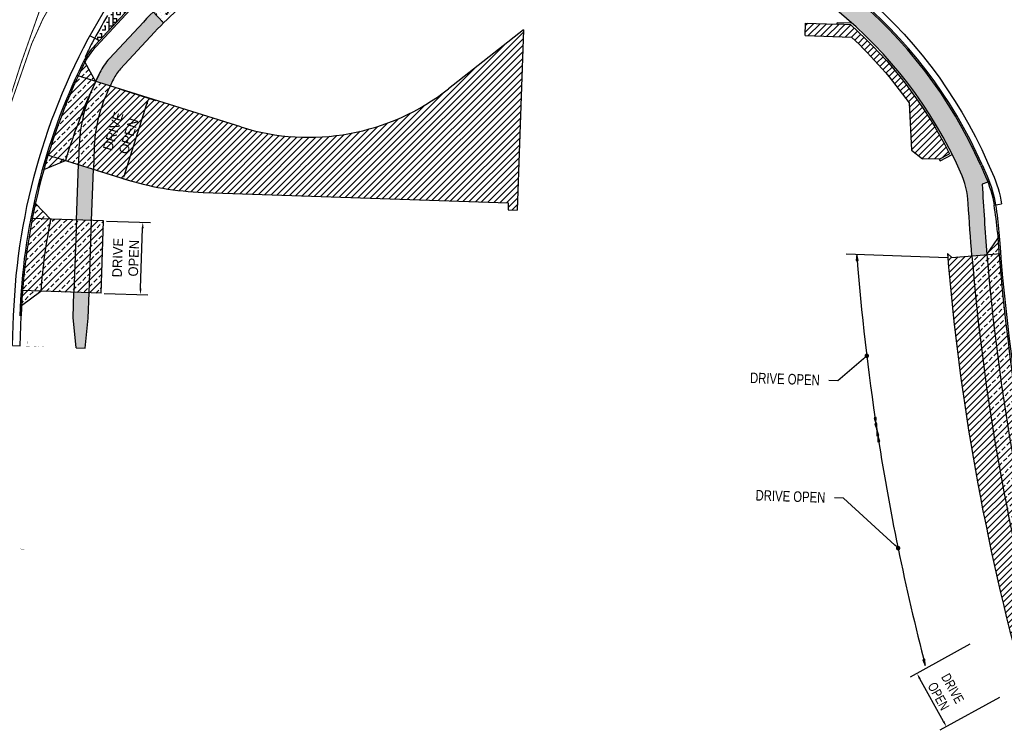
# Model space of a CAD drawing. Header units: feet. Extents: x 158973 to 165066, y 288298 to 289770.
# Tile 2 of 9: x 161415 to 161741, y 288670 to 288906. Entities that reach past the tile are written whole.
import ezdxf
from ezdxf import colors
from ezdxf.entities.mleader import LeaderData, LeaderLine
from ezdxf.math import Vec2, Vec3

# ---------------------------------------------------------------- set-up
doc = ezdxf.new("R2010")
doc.units = ezdxf.units.FT
doc.header["$MEASUREMENT"] = 0
for name, color, linetype in [('MT_P_Text', 7, 'Continuous'), ('PM_P_Edge_Line', 7, 'Continuous'), ('PV_P_Curb', 6, 'Continuous'), ('PV_P_Drive', 1, 'Continuous'), ('PV_P_EOP', 7, 'Continuous'), ('PV_P_Walk', 4, 'Continuous'), ('SC_Shading1', 247, 'Continuous'), ('SC_Shading2', 255, 'Continuous'), ('SN_P_Signs', 1, 'Continuous')]:
    doc.layers.add(name, color=color, linetype=linetype)
doc.styles.add('Slanted-Normal', font='font31.shx', dxfattribs={"height": 0.1})
doc.styles.get("Standard").update_dxf_attribs({"font": 'ARIAL_0.TTF'})
doc.styles.add('Style-font31', font='font31.shx')
doc.dimstyles.new('COEC', dxfattribs={"dimscale": 13.9, "dimtxt": 0.18, "dimasz": 0.18, "dimexe": 0.18, "dimexo": 0.0625, "dimgap": 0.09, "dimtad": 1, "dimzin": 0, "dimdsep": 46, "dimtxsty": 'Standard', "dimcen": 0.09, "dimclrd": 256, "dimclre": 256, "dimclrt": 256, "dimaunit": 1, "dimadec": 4, "dimazin": 0, "dimtfac": 1, "dimtofl": 0, "dimtmove": 0, "dimatfit": 3, "dimfxl": 1, "dimtolj": 1, "dimtzin": 0, "dimlwd": -1, "dimlwe": -1, "dimarcsym": 0})
pattern_1 = [(45, (0, 0), (-2.121320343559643, 2.121320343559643), []), (45, (2.121320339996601, 0), (-2.121320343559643, 2.121320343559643), [1.5, -0.75])]
pattern_2 = [(45, (0, 0), (-1.060660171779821, 1.060660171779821), [])]

# ---------------------------------------------------------------- blocks, each defined once
blk = doc.blocks.new('*D1101')
at = {"layer": 'Defpoints', "color": 0, "transparency": 16777216}
for p in [(161730.8784483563, 288699.3127046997, 957.278203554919), (161712.4652351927, 288689.1165717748), (161740.6461180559, 288681.6732539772, 957.278203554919)]:
    blk.add_point(p, dxfattribs=at)
at = {"layer": 'MT_P_Text', "transparency": 16777216}
for p, q in [((161730.0036176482, 288698.8282759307), (161710.2781584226, 288687.9054998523)), ((161721.2640473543, 288673.2267824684), (161713.4340927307, 288687.3669103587)), ((161739.7712873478, 288681.1888252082), (161720.0458281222, 288670.2660491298))]:
    blk.add_line(p, q, dxfattribs=at)
for points in [[(161713.7257029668, 288687.528386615), (161713.1424824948, 288687.2054341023), (161712.4652351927, 288689.1165717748)], [(161721.5556575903, 288673.3882587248), (161720.9724371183, 288673.0653062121), (161722.2329048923, 288671.4771210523)]]:
    blk.add_solid(points, dxfattribs=at)
at = {"layer": 'MT_P_Text', "transparency": 16777216, "insert": (161721.9565117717, 288682.8481712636), "char_height": 3.2, "attachment_point": 5, "rotation": 298.97505368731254, "style": 'Style-font31'}
blk.add_mtext('\\A1;{\\W0.8;DRIVE \\POPEN}', dxfattribs=at)
blk = doc.blocks.new('_Dot')
at = {"color": 0, "linetype": 'ByBlock', "lineweight": -2}
blk.add_line((-0.5, 0), (-1, 0), dxfattribs=at)
at = {"color": 0, "linetype": 'ByBlock', "const_width": 0.5}
blk.add_lwpolyline([(-0.25, 0, 1), (0.25, 0, 1)], format="xyb", close=True, dxfattribs=at)
blk = doc.blocks.new('*D1105')
at = {"layer": 'Defpoints', "color": 0, "transparency": 16777216}
for p in [(161443.1217167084, 288839.1062760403, -2.662248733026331), (161456.1131723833, 288838.6579563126), (161442.2939976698, 288815.1205476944, -2.662248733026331)]:
    blk.add_point(p, dxfattribs=at)
at = {"layer": 'MT_P_Text', "transparency": 16777216}
for p, q in [((161444.1211218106, 288839.0717877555), (161458.6116851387, 288838.5717356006)), ((161455.3544299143, 288816.671038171), (161456.0441958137, 288836.6591461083)), ((161443.293402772, 288815.0860594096), (161457.7839661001, 288814.5860072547))]:
    blk.add_line(p, q, dxfattribs=at)
for points in [[(161455.7110607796, 288836.6706422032), (161456.3773308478, 288836.6476500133), (161456.1131723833, 288838.6579563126)], [(161455.0212948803, 288816.682534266), (161455.6875649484, 288816.6595420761), (161455.2854533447, 288814.6722279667)]]:
    blk.add_solid(points, dxfattribs=at)
at = {"layer": 'MT_P_Text', "transparency": 16777216, "insert": (161450.435779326, 288826.8467304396), "char_height": 3.2, "attachment_point": 5, "rotation": 88.02357489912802, "style": 'Style-font31'}
blk.add_mtext('\\A1;DRIVE\\POPEN', dxfattribs=at)
blk = doc.blocks.new('*D1106')
at = {"layer": 'Defpoints', "color": 0, "transparency": 16777216}
for p in [(161448.0845217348, 288882.9389070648, -2.662248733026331), (161458.0424415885, 288879.8176915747), (161439.7099318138, 288856.220631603, -2.662248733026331)]:
    blk.add_point(p, dxfattribs=at)
at = {"layer": 'MT_P_Text', "transparency": 16777216}
for p, q in [((161449.0387458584, 288882.6398145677), (161460.4280018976, 288879.0699603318)), ((161450.2660366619, 288855.0078643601), (161457.4442565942, 288877.9092433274)), ((161440.6641559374, 288855.9215391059), (161452.0534119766, 288852.35168487))]:
    blk.add_line(p, q, dxfattribs=at)
for points in [[(161457.1261818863, 288878.0089408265), (161457.762331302, 288877.8095458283), (161458.0424415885, 288879.8176915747)], [(161449.947961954, 288855.1075618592), (161450.5841113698, 288854.908166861), (161449.6678516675, 288853.0994161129)]]:
    blk.add_solid(points, dxfattribs=at)
at = {"layer": 'MT_P_Text', "transparency": 16777216, "insert": (161448.8295662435, 288868.0337743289), "char_height": 3.2, "attachment_point": 5, "rotation": 72.59689543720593, "style": 'Style-font31'}
blk.add_mtext('\\A1;DRIVE\\POPEN', dxfattribs=at)

msp = doc.modelspace()

# ---------------------------------------------------------------- hatches: boundary and pattern name
at = {"layer": 'MT_P_Text'}
h = msp.add_hatch(color=256, dxfattribs=at)
h.dxf.hatch_style = 1
h.paths.add_polyline_path([(161692.5225804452, 288827.9750410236), (161692.3480488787, 288825.9549791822), (161693.0126382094, 288826.0075668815)])
h = msp.add_hatch(color=256, dxfattribs=at)
h.dxf.hatch_style = 1
h.paths.add_polyline_path([(161698.9081680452, 288771.9128071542), (161698.9383342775, 288773.9401702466), (161698.2791805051, 288773.8403666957)])
h = msp.add_hatch(color=256, dxfattribs=at)
h.dxf.hatch_style = 1
h.paths.add_polyline_path([(161699.207578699, 288769.9353458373), (161699.2377449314, 288771.9627089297), (161698.578591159, 288771.8629053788)])
h = msp.add_hatch(color=256, dxfattribs=at)
h.dxf.hatch_style = 1
h.paths.add_polyline_path([(161699.207578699, 288769.9353458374), (161699.1854079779, 288767.9078795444), (161699.8441630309, 288768.0102818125)])
h = msp.add_hatch(color=256, dxfattribs=at)
h.dxf.hatch_style = 1
h.paths.add_polyline_path([(161699.5147855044, 288767.9590806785), (161699.4926147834, 288765.9316143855), (161700.1513698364, 288766.0340166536)])
h = msp.add_hatch(color=256, dxfattribs=at)
h.dxf.hatch_style = 1
h.paths.add_polyline_path([(161715.2310547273, 288691.7768641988), (161715.0565219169, 288693.7969259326), (161714.4108009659, 288693.631128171)])
at = {"layer": 'SC_Shading1', "true_color": 0x7ac1d6}
h = msp.add_hatch(dxfattribs=at)
h.set_pattern_fill('BOX', color=133, scale=5)
h.set_pattern_definition([(90, (0, 0), (-5, 3.061616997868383e-16), []), (90, (1.25, 0), (-5, 3.061616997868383e-16), []), (0, (0, 0), (0, 5), [-1.25, 1.25]), (0, (0, 1.25), (0, 5), [-1.25, 1.25]), (0, (0, 2.5), (0, 5), [1.25, -1.25]), (0, (0, 3.75), (0, 5), [1.25, -1.25]), (90, (2.5, 0), (-5, 3.061616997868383e-16), [1.25, -1.25]), (90, (3.75, 0), (-5, 3.061616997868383e-16), [1.25, -1.25])])
edge = h.paths.add_edge_path()
edge.add_line((161486.8250101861, 288934.3379165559), (161487.0732498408, 288933.3692179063))
edge.add_arc((161499.6093524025, 288884.4499361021), 50.49999999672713, 104.3733684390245, 123.0953517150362)
edge.add_arc((161531.8253582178, 288835.0219180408), 109.4999999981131, 123.0953517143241, 137.1737591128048)
edge.add_line((161451.5160203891, 288909.4575295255), (161441.676542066, 288898.8416163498))
edge.add_line((161441.676542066, 288898.8416163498), (161440.7975307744, 288899.3184173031))
edge.add_line((161440.7975307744, 288899.3184173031), (161445.0869647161, 288906.8468298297))
edge.add_arc((161494.4414756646, 288877.344588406), 57.49999999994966, 97.61178508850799, 149.1306301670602, ccw=False)
at = {"layer": 'SC_Shading1'}
h = msp.add_hatch(dxfattribs=at)
h.set_pattern_fill('AR-CONC', color=256, scale=0.5, angle=90)
h.set_pattern_definition([(140, (0, 0), (0.3137606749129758, 3.586300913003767), [0.375, -4.125]), (85.00000000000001, (0, 0), (-3.760960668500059, -0.6937566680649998), [0.3, -3.3]), (190.45144446, (0.02614671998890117, 0.2988584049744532), (-3.447199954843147, 2.89254423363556), [0.31870096, -3.50571056]), (136.1842, (-1, 0), (0.827596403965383, 5.336206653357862), [0.5624999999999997, -6.187499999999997]), (186.63563549, (-0.9310334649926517, 0.444683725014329), (-4.870593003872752, 4.673309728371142), [0.47805171, -5.258568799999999]), (81.18416399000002, (-1, 0), (-4.870593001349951, 4.673309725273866), [0.45, -4.950000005]), (111, (-0.75, 0.5), (2.013094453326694, 2.984535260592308), [0.375, -4.125]), (56.00000000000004, (-0.75, 0.5), (-3.625750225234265, 1.216576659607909), [0.3, -3.3]), (161.45144474, (-0.5822421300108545, 0.7487112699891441), (-1.612655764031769, 4.201111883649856), [0.3187009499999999, -3.505710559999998]), (127.5, (0, 0), (-1.664469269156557, 0.06079927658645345), [0, -3.26, 0, -3.35, 0, -3.3125]), (97.49999999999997, (0, 0), (-1.972058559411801, 1.315347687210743), [0, -1.91, 0, -3.185, 0, -1.2625]), (57.49999999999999, (0, -1.114999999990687), (0.1127743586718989, 2.669112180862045), [0, -1.249999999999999, 0, -3.899999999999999, 0, -5.174999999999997]), (47.5, (0, -1.614999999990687), (-0.5005249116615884, 2.915930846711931), [0, -1.625, 0, -2.59, 0, -3.675])])
edge = h.paths.add_edge_path()
edge.add_line((161459.8389036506, 288916.8690338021), (161463.1970917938, 288911.8279142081))
edge.add_line((161463.1970917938, 288911.8279142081), (161466.5973143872, 288908.2035571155))
edge.add_arc((161615.4777539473, 288747.8948032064), 218.7790708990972, 132.8831853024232, 134.1926842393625)
edge.add_line((161462.9726483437, 288904.7593136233), (161459.5506046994, 288908.4069301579))
edge.add_line((161459.5506046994, 288908.4069301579), (161454.7338217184, 288912.0796561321))
edge.add_arc((161531.8253582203, 288835.021918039), 109.0000000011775, 131.332384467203, 135.0125625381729, ccw=False)
h = msp.add_hatch(dxfattribs=at)
h.set_pattern_fill('ANSI31', color=256, scale=12)
h.set_pattern_definition(pattern_2)
edge = h.paths.add_edge_path()
edge.add_line((161449.2521730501, 288853.2297066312), (161439.7099318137, 288856.220631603))
edge.add_line((161439.7099318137, 288856.220631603), (161439.9411680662, 288862.9214197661))
edge.add_arc((161489.9114231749, 288861.1970055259), 50.00000000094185, 155.4732526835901, 178.023574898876, ccw=False)
edge.add_arc((161623.192373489, 288800.3822196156), 196.4999996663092, 154.8745763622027, 155.4732526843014, ccw=False)
edge.add_line((161445.2851091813, 288883.8163563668), (161449.1376743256, 288882.6088063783))
edge.add_line((161449.1376743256, 288882.6088063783), (161488.5187522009, 288870.2651811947))
edge.add_arc((161510.9506894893, 288941.8319904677), 75.00000000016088, 252.5968954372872, 308.2533596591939)
edge.add_line((161557.3861892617, 288882.935943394), (161582.1554260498, 288902.4647903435))
edge.add_line((161582.1554260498, 288902.4647903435), (161580.0520399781, 288842.7239747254))
edge.add_line((161580.0520399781, 288842.7239747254), (161577.0538977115, 288842.829534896))
edge.add_line((161577.0538977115, 288842.829534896), (161577.1313755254, 288845.079336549))
edge.add_line((161577.1313755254, 288845.079336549), (161476.1313726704, 288848.5769717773))
edge.add_arc((161479.5923031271, 288948.5170636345), 100.0000000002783, 252.5968954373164, 268.0166368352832, ccw=False)
edge.add_line((161449.6830534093, 288853.0946512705), (161449.2521730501, 288853.2297066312))
h = msp.add_hatch(dxfattribs=at)
h.set_pattern_fill('ANSI31', color=256, scale=12)
h.set_pattern_definition(pattern_2)
edge = h.paths.add_edge_path()
edge.add_arc((161593.9686932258, 288796.1828754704), 144.8333999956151, 26.755713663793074, 48.18813357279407, ccw=False)
edge.add_line((161723.2953682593, 288861.3850600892), (161719.8177209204, 288859.6317466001))
edge.add_line((161719.8177209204, 288859.6317466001), (161714.3450343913, 288859.72657489))
edge.add_line((161714.3450343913, 288859.72657489), (161710.6982767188, 288862.6089570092))
edge.add_line((161710.6982767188, 288862.6089570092), (161709.8669941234, 288878.229105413))
edge.add_arc((161593.968693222, 288796.1828754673), 142.0000000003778, 35.29527735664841, 47.01869779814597)
edge.add_line((161690.7785642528, 288900.0666993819), (161675.4505246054, 288900.6029967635))
edge.add_line((161675.4505246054, 288900.6029967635), (161675.5933124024, 288904.6585020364))
edge.add_line((161675.5933124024, 288904.6585020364), (161686.037590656, 288904.2907758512))
edge.add_line((161686.037590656, 288904.2907758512), (161690.5272164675, 288904.1327033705))
h = msp.add_hatch(dxfattribs=at)
h.set_pattern_fill('ANSI33', color=256, scale=12)
h.set_pattern_definition(pattern_1)
edge = h.paths.add_edge_path()
edge.add_arc((161623.1923737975, 288800.3822194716), 207.5000000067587, 154.1394373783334, 163.0375559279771, ccw=False)
edge.add_arc((161458.968248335, 288879.9855272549), 25.00000002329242, 152.080445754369, 154.1394373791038, ccw=False)
edge.add_line((161436.8781012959, 288891.6913123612), (161440.4714208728, 288885.3251612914))
edge.add_line((161440.4714208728, 288885.3251612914), (161445.2851091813, 288883.8163563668))
edge.add_arc((161623.1923734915, 288800.3822196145), 196.4999996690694, 154.8745763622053, 155.4732526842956)
edge.add_arc((161489.9114231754, 288861.1970055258), 50.00000000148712, 155.4732526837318, 178.0235748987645)
edge.add_line((161439.9411680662, 288862.9214197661), (161439.7099318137, 288856.220631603))
edge.add_line((161439.7099318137, 288856.220631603), (161430.4449329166, 288859.1246575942))
edge.add_line((161430.4449329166, 288859.1246575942), (161423.318154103, 288856.118619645))
edge.add_arc((161623.1923728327, 288800.3822197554), 207.499999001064, 163.0375559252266, 164.4184796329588, ccw=False)
h = msp.add_hatch(dxfattribs=at)
h.set_pattern_fill('ANSI33', color=256, scale=12)
h.set_pattern_definition(pattern_1)
edge = h.paths.add_edge_path()
edge.add_line((161420.5252307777, 288844.905012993), (161425.5703786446, 288839.7242712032))
edge.add_line((161425.5703786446, 288839.7242712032), (161439.1241930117, 288839.247031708))
edge.add_line((161439.1241930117, 288839.247031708), (161443.1217167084, 288839.1062760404))
edge.add_line((161443.1217167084, 288839.1062760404), (161442.2939976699, 288815.1205476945))
edge.add_line((161442.2939976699, 288815.1205476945), (161422.2850117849, 288815.8250783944))
edge.add_line((161422.2850117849, 288815.8250783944), (161415.9614801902, 288811.0446359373))
edge.add_arc((161623.9256587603, 288800.2526661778), 208.2440063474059, 167.6183099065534, 177.0293914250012, ccw=False)
h = msp.add_hatch(dxfattribs=at)
h.set_pattern_fill('ANSI33', color=256, scale=12)
h.set_pattern_definition(pattern_1)
edge = h.paths.add_edge_path()
edge.add_line((161735.6625684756, 288827.9456954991), (161739.2553127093, 288833.258615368))
edge.add_arc((162479.8414813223, 288889.2534084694), 742.6999999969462, 184.3238353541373, 195.7912621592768)
edge.add_line((161765.1713460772, 288687.1398567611), (161759.9705950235, 288690.8931376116))
edge.add_line((161759.9705950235, 288690.8931376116), (161755.1502462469, 288689.5648915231))
edge.add_arc((162479.8414813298, 288889.2534084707), 751.7000000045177, 184.709564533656, 195.405532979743, ccw=False)
edge.add_line((161730.679450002, 288827.5351711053), (161735.6625684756, 288827.9456954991))
h = msp.add_hatch(dxfattribs=at)
h.set_pattern_fill('ANSI31', color=256, scale=12)
h.set_pattern_definition(pattern_2)
edge = h.paths.add_edge_path()
edge.add_line((161722.7064604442, 288826.8783320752), (161722.5858723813, 288828.3597903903))
edge.add_line((161722.5858723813, 288828.3597903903), (161724.0690322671, 288826.9905848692))
edge.add_line((161724.0690322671, 288826.9905848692), (161730.679450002, 288827.5351711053))
edge.add_arc((162479.8414813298, 288889.2534084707), 751.7000000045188, 184.709564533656, 195.405532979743)
edge.add_line((161755.1502462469, 288689.5648915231), (161747.940089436, 288685.6252116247))
edge.add_arc((162479.8414813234, 288889.2534084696), 759.6999999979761, 184.7095645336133, 195.5475284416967, ccw=False)
at = {"layer": 'SC_Shading2'}
h = msp.add_hatch(color=256, dxfattribs=at)
h.dxf.hatch_style = 1
edge = h.paths.add_edge_path()
edge.add_line((161735.6625684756, 288827.9456954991), (161730.679450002, 288827.5351711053))
edge.add_arc((162479.8414813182, 288889.2534084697), 751.6999999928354, 183.3838674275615, 184.7095645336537, ccw=False)
edge.add_arc((161699.5043854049, 288843.1133312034), 29.9999999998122, 3.383867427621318, 23.97414075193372)
edge.add_arc((161593.9686932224, 288796.1828754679), 145.4999999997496, 23.97414075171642, 77.64034807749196)
edge.add_arc((161618.6911788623, 288909.0059613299), 30.00000000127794, 77.64034807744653, 89.99999999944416)
edge.add_line((161618.6911788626, 288939.0059613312), (161585.6548132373, 288939.0059613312))
edge.add_arc((161585.654813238, 288812.5059613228), 126.5000000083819, 90.0000000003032, 95.32839291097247)
edge.add_line((161573.9075163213, 288938.4593297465), (161573.3447940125, 288943.4285087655))
edge.add_arc((161585.6548132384, 288812.5059613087), 131.5000000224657, 90.00000000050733, 95.37145528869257, ccw=False)
edge.add_line((161585.6548132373, 288944.0059613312), (161622.2330896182, 288944.0059613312))
edge.add_line((161622.2330896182, 288944.0059613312), (161622.6102750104, 288945.9700721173))
edge.add_arc((161592.341147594, 288788.3501830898), 160.4999984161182, 78.26161693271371, 79.1293330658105, ccw=False)
edge.add_arc((161593.9686932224, 288796.1828754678), 152.4999999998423, 23.70824187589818, 78.2616169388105, ccw=False)
edge.add_line((161733.5984198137, 288857.499997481), (161735.2276361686, 288853.7899891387))
edge.add_arc((161699.0612479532, 288837.907849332), 39.50000001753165, 20.8332701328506, 23.70824187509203, ccw=False)
edge.add_line((161735.9787110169, 288851.9560137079), (161734.1094723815, 288851.2447142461))
edge.add_arc((162479.8414813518, 288889.2534084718), 746.7000000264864, 182.9177437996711, 184.7095645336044)
h = msp.add_hatch(color=256, dxfattribs=at)
h.dxf.hatch_style = 1
edge = h.paths.add_edge_path()
edge.add_line((161445.0332947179, 288892.9012954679), (161456.2832413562, 288905.0389772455))
edge.add_arc((161662.1912576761, 288708.5496150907), 284.6158474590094, 135.3962031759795, 136.3408402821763, ccw=False)
edge.add_line((161459.5506046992, 288908.406930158), (161462.9726483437, 288904.7593136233))
edge.add_arc((161531.8253587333, 288835.0219175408), 98.00000071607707, 134.6342591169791, 137.173759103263)
edge.add_line((161459.9503344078, 288901.6400908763), (161448.7003877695, 288889.5024090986))
edge.add_arc((161458.9682483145, 288879.9855272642), 14.00000000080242, 137.1737591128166, 154.1394373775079)
edge.add_arc((161623.1923741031, 288800.3822193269), 196.5000003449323, 154.1394373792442, 154.8745763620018)
edge.add_line((161445.2851091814, 288883.8163563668), (161440.4714208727, 288885.3251612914))
edge.add_arc((161623.1923747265, 288800.3822190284), 201.500001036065, 154.1394373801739, 155.06732237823, ccw=False)
edge.add_arc((161458.9682483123, 288879.9855272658), 18.99999999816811, 137.1737591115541, 154.1394373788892, ccw=False)
h = msp.add_hatch(color=256, dxfattribs=at)
h.dxf.hatch_style = 1
h.paths.add_polyline_path([(161434.7604909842, 288857.7719868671), (161439.7099318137, 288856.220631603), (161439.1241930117, 288839.247031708), (161434.1272883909, 288839.4229762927)])
h = msp.add_hatch(color=256, dxfattribs=at)
h.dxf.hatch_style = 1
h.paths.add_polyline_path([(161433.0115395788, 288807.0906912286), (161433.2995693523, 288815.4372479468), (161438.2964739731, 288815.2613033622), (161438.0085650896, 288806.9182498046), (161437.0536595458, 288796.9452499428), (161434.0237190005, 288797.0498095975)])

# ---------------------------------------------------------------- linework, layer by layer
at = {"layer": 'MT_P_Text', "flags": 128}
for points in [[(161722.7064604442, 288826.8783320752), (161689.014654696, 288828.1024989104)], [(161692.5225804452, 288827.9750410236), (161692.3480488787, 288825.9549791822), (161693.0126382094, 288826.0075668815), (161692.5225804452, 288827.9750410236)], [(161698.9081680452, 288771.9128071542), (161698.9383342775, 288773.9401702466), (161698.2791805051, 288773.8403666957), (161698.9081680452, 288771.9128071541)], [(161699.207578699, 288769.9353458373), (161699.2377449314, 288771.9627089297), (161698.578591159, 288771.8629053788), (161699.207578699, 288769.9353458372)], [(161699.207578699, 288769.9353458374), (161699.1854079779, 288767.9078795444), (161699.8441630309, 288768.0102818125), (161699.207578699, 288769.9353458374)], [(161699.5147855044, 288767.9590806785), (161699.4926147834, 288765.9316143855), (161700.1513698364, 288766.0340166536), (161699.5147855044, 288767.9590806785)], [(161715.2310547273, 288691.7768641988), (161715.0565219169, 288693.7969259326), (161714.4108009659, 288693.631128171), (161715.2310547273, 288691.7768641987)]]:
    msp.add_lwpolyline(points, dxfattribs=at)
for points in [[(161692.5225804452, 288827.9750410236, 0.0185017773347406), (161699.207578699, 288769.9353458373, 0.01737083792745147)], [(161699.207578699, 288769.9353458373, 0.02527385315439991), (161715.2310547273, 288691.7768641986)]]:
    msp.add_lwpolyline(points, format="xyb", dxfattribs=at)
at = {"layer": 'PM_P_Edge_Line', "color": 2, "const_width": 0.333}
msp.add_lwpolyline([(161398.1733906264, 288768.2805105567), (161399.5809469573, 288808.2557377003, -0.07863137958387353), (161415.7274927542, 288891.2561313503), (161430.4706887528, 288933.1834333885)], format="xyb", dxfattribs=at)
at = {"layer": 'PM_P_Edge_Line', "color": 2, "const_width": 0.333, "flags": 128}
msp.add_lwpolyline([(161399.1727713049, 288768.2453216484), (161400.5803276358, 288808.220548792, -0.08561412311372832), (161419.3216467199, 288897.9037296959, -0.09697419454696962), (161438.8195301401, 288928.3121956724, -0.08982878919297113)], format="xyb", dxfattribs=at)
at = {"layer": 'PV_P_Curb'}
msp.add_line((161451.8827296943, 288909.1176408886), (161440.6327830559, 288896.979959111), dxfattribs=at)
msp.add_lwpolyline([(161502.3740377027, 288936.5176835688), (161489.6503261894, 288933.9581959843, 0.09506312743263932), (161472.0346355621, 288926.7569685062, 0.06150602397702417), (161451.5160203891, 288909.4575295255), (161440.2660737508, 288897.3198477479, 0.07416225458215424), (161436.0218636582, 288891.10818123)], format="xyb", dxfattribs=at)
at = {"layer": 'PV_P_Curb', "flags": 128}
for points in [[(161686.037590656, 288904.2907758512), (161686.055183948, 288904.7904662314)], [(161690.9858023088, 288904.6168671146), (161686.055183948, 288904.7904662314)], [(161440.7975307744, 288899.3184173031), (161438.6000025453, 288900.5104196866)], [(161441.676542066, 288898.8416163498), (161440.7975307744, 288899.3184173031)], [(161719.8177209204, 288859.6317466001), (161723.2953682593, 288861.3850600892)], [(161720.1178159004, 288859.0365167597), (161724.1893295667, 288861.089237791)], [(161719.8177209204, 288859.6317466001), (161720.1178159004, 288859.0365167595)], [(161738.0342428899, 288844.3386865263), (161740.500888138, 288844.7457015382)], [(161415.4689939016, 288797.690111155), (161415.8208829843, 288807.6839179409)], [(161412.9705422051, 288797.7780834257), (161415.4689939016, 288797.6901111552)]]:
    msp.add_lwpolyline(points, dxfattribs=at)
for points in [[(161690.5272164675, 288904.1327033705, -0.09379014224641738), (161723.2953682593, 288861.3850600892, -0.09379014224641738)], [(161733.5984198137, 288857.499997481), (161735.2276361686, 288853.7899891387, -0.06264499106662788), (161738.0342428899, 288844.3386865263, -0.06264499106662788)], [(161734.056222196, 288857.7010372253), (161735.6854385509, 288853.991028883, -0.06264499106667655), (161738.5275719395, 288844.4200895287, -0.06264499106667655)], [(161739.0994514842, 288835.3596683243, 0.05469339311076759), (161768.4057652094, 288676.0340101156, 0.05469339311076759)]]:
    msp.add_lwpolyline(points, format="xyb", dxfattribs=at)
at = {"layer": 'PV_P_Curb'}
for centre, radius, start, end in [((161593.9686932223, 288796.1828754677), 152.5, 23.70824187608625, 78.26161693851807), ((161593.9686932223, 288796.1828754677), 153, 23.70824187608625, 78.26161693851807), ((161623.1923737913, 288800.3822194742), 208.25, 149.1306301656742, 151.9969843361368), ((161458.9682483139, 288879.9855272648), 25, 137.1737591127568, 154.1394373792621), ((161492.2990565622, 288869.9882680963), 60, 151.9969843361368, 157.1650781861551), ((161623.1923737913, 288800.3822194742), 208, 154.1394373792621, 177.9834077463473), ((161623.1923737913, 288800.3822194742), 207.5, 154.1394373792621, 177.9834077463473), ((161639.8617620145, 288828.1394890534), 99.5, 4.161303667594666, 9.369804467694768)]:
    msp.add_arc(centre, radius, start, end, dxfattribs=at)
at = {"layer": 'PV_P_Drive', "flags": 128}
for points in [[(161582.1554260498, 288902.4647903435), (161557.3861892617, 288882.935943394)], [(161582.1554260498, 288902.4647903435), (161580.0520399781, 288842.7239747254)], [(161675.4505246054, 288900.6029967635), (161675.5933124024, 288904.6585020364), (161686.037590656, 288904.2907758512)], [(161690.5272164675, 288904.1327033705), (161686.037590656, 288904.2907758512)], [(161675.4505246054, 288900.6029967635), (161690.7785642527, 288900.0666993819)], [(161436.8781012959, 288891.6913123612), (161436.3729581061, 288891.8496447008)], [(161436.8781012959, 288891.6913123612), (161440.4714208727, 288885.3251612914)], [(161488.5187522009, 288870.2651811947), (161434.2167243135, 288887.2856365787)], [(161709.8669941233, 288878.2291054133), (161710.6982767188, 288862.6089570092), (161714.3450343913, 288859.72657489)], [(161449.6834048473, 288853.0945411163), (161424.2422876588, 288861.0688178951)], [(161423.318154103, 288856.118619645), (161430.4449329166, 288859.1246575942)], [(161719.8177209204, 288859.6317466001), (161714.3450343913, 288859.72657489)], [(161423.318154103, 288856.118619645), (161422.8408013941, 288856.2682413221)], [(161476.1313726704, 288848.5769717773), (161577.1313755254, 288845.079336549)], [(161577.1331077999, 288845.0792765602), (161577.0538977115, 288842.829534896)], [(161577.0538977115, 288842.829534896), (161580.0520399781, 288842.7239747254)], [(161443.1217167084, 288839.1062760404), (161418.9916811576, 288839.9559118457)], [(161434.1272883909, 288839.4229762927), (161433.2995693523, 288815.4372479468)], [(161438.2964739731, 288815.2613033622), (161439.1241930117, 288839.247031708)], [(161442.2939976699, 288815.1205476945), (161443.1217167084, 288839.1062760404)], [(161735.6625684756, 288827.9456954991), (161739.2553127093, 288833.258615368)], [(161739.2553127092, 288833.2586153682), (161739.7536358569, 288833.2996687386)], [(161722.5858723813, 288828.3597903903), (161724.0690322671, 288826.9905848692)], [(161724.0690322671, 288826.9905848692), (161740.1473751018, 288828.3151674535)], [(161442.2939976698, 288815.1205476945), (161415.7836098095, 288816.0539974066)]]:
    msp.add_lwpolyline(points, dxfattribs=at)
for points in [[(161690.7785642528, 288900.0666993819, -0.05119773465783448), (161709.8669941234, 288878.229105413)], [(161722.5858723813, 288828.3597903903, 0.0478150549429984), (161747.940089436, 288685.6252116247)], [(161730.679450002, 288827.5351711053, 0.04670387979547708), (161755.1502462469, 288689.5648915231)], [(161735.6625684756, 288827.9456954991, 0.04670387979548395), (161759.9705950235, 288690.8931376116)]]:
    msp.add_lwpolyline(points, format="xyb", dxfattribs=at)
at = {"layer": 'PV_P_Drive', "elevation": 959.844, "flags": 128}
for points in [[(161420.5252307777, 288844.905012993), (161420.0172575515, 288844.9228990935)], [(161420.5252307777, 288844.905012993), (161425.5703786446, 288839.7242712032)], [(161415.9614801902, 288811.0446359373), (161422.2850117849, 288815.8250783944)], [(161415.9664906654, 288811.0444595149), (161415.4667348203, 288811.0620562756)]]:
    msp.add_lwpolyline(points, dxfattribs=at)
at = {"layer": 'PV_P_Drive'}
for centre, radius, start, end in [((161623.1923737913, 288800.3822194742), 201.5, 154.1394373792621, 163.050677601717), ((161510.9506894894, 288941.8319904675), 75, 252.5968954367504, 308.253359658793), ((161479.5923031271, 288948.5170636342), 100, 252.5968954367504, 268.0166368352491), ((161623.1923737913, 288800.3822194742), 201.5, 168.7409104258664, 175.6045701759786)]:
    msp.add_arc(centre, radius, start, end, dxfattribs=at)
at = {"layer": 'PV_P_EOP', "flags": 128}
for points in [[(161501.9796208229, 288938.4784067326), (161558.045631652, 288949.756582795, -0.08448694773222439), (161605.0019476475, 288951.1626899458), (161614.8667394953, 288949.7862298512, -0.01656049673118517), (161625.5023956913, 288947.9413204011, -0.242633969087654), (161735.887431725, 288858.5051962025), (161737.51664808, 288854.7951878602, -0.06264499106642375), (161740.500888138, 288844.7457015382)], [(161412.9705422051, 288797.7780834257), (161413.3224312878, 288807.7718902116, -0.1265633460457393), (161442.9411164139, 288908.1295359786, -0.253460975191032), (161492.0966353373, 288937.2987519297, 0.03987586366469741), (161501.9796208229, 288938.4784067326)], [(161738.5275719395, 288844.4200895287, -0.02273028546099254), (161739.5981333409, 288835.3959506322, 0.0546933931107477), (161768.884717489, 288676.1775535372, 0.0546933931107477)]]:
    msp.add_lwpolyline(points, format="xyb", dxfattribs=at)
at = {"layer": 'PV_P_Walk', "flags": 128}
for points in [[(161622.2330896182, 288944.0059613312), (161585.6548132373, 288944.0059613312, 0.04966818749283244), (161559.7219033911, 288941.4235093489), (161503.655892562, 288930.1453332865), (161490.9321810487, 288927.585845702, 0.09506312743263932), (161475.5838565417, 288921.3115088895, 0.06150602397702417), (161456.2832413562, 288905.0389772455), (161445.0332947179, 288892.9012954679, 0.07416225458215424), (161441.8709420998, 288888.2729949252, 0.004048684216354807), (161440.4714208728, 288885.3251612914)], [(161622.2330896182, 288944.0059613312), (161585.6548132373, 288944.0059613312, 0.04966818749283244), (161559.7219033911, 288941.4235093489), (161503.655892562, 288930.1453332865), (161490.9321810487, 288927.585845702, 0.09506312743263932), (161475.5838565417, 288921.3115088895, 0.06150602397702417), (161456.2832413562, 288905.0389772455), (161445.0332947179, 288892.9012954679, 0.07416225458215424), (161441.8709420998, 288888.2729949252, 0.004048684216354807), (161440.4714208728, 288885.3251612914)], [(161735.9787110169, 288851.9560137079), (161734.1094723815, 288851.2447142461, 0.007818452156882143), (161735.6625684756, 288827.9456954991)]]:
    msp.add_lwpolyline(points, format="xyb", dxfattribs=at)
at = {"layer": 'PV_P_Walk'}
msp.add_lwpolyline([(161730.679450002, 288827.5351711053, -0.005784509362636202), (161729.452080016, 288844.8840902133, 0.09008452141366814), (161726.9162535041, 288855.303059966, 0.2385389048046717), (161625.1126037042, 288938.310658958, 0.0539814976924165), (161618.6911788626, 288939.0059613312), (161585.6548132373, 288939.0059613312, 0.04966818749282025), (161560.7079455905, 288936.5217014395), (161504.6419347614, 288925.2435253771), (161491.9182232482, 288922.6840377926, 0.09506312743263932), (161478.3140265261, 288917.1226937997, 0.06150602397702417), (161459.9503344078, 288901.6400908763), (161448.7003877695, 288889.5024090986, 0.07416225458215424), (161446.3702332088, 288886.0920823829, 0.003207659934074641), (161445.2851091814, 288883.8163563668)], format="xyb", dxfattribs=at)
at = {"layer": 'PV_P_Walk', "flags": 128}
for points in [[(161451.632409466, 288916.8470737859), (161462.9726483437, 288904.7593136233)], [(161434.1272883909, 288839.4229762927), (161434.7604909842, 288857.7719868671)], [(161439.1241930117, 288839.247031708), (161439.7099318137, 288856.220631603)], [(161434.0237190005, 288797.0498095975), (161433.0115395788, 288807.0906912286), (161433.2995693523, 288815.4372479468)], [(161437.0536595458, 288796.9452499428), (161438.0085650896, 288806.9182498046), (161438.2964739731, 288815.2613033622)], [(161434.0237190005, 288797.0498095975), (161437.0536595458, 288796.9452499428)]]:
    msp.add_lwpolyline(points, dxfattribs=at)
at = {"layer": 'PV_P_Walk', "color": 1}
for points in [[(161440.4714208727, 288885.3251612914, 0.001771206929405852), (161439.8742062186, 288884.0284951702, 0.09871311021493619), (161434.9441425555, 288863.0938611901), (161434.7604909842, 288857.7719868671)], [(161445.2851091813, 288883.8163563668, 0.002612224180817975), (161444.4230441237, 288881.9529052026, 0.09871311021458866), (161439.9411680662, 288862.9214197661), (161439.7099318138, 288856.220631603)]]:
    msp.add_lwpolyline(points, format="xyb", dxfattribs=at)
at = {"layer": 'SN_P_Signs', "const_width": 0.04199999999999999, "flags": 128}
for points in [[(161418.0237478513, 288799.20114797), (161417.9674455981, 288797.6021388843)], [(161421.7285328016, 288799.0378059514), (161421.6722305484, 288797.4387968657)], [(161416.3684365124, 288797.6584411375), (161419.5664546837, 288797.545836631)], [(161420.0732214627, 288797.4950991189), (161423.2712396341, 288797.3824946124)], [(161413.8900904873, 288730.398221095), (161417.0881086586, 288730.2856165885)], [(161415.5454018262, 288731.9409279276), (161415.489099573, 288730.3419188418)]]:
    msp.add_lwpolyline(points, dxfattribs=at)

# ---------------------------------------------------------------- dimensions: what is measured, and where the dimension line sits
at = {"layer": 'MT_P_Text'}
for p1, p2, distance, text, picture, middle in [((161439.7099318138, 288856.220631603), (161448.0845217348, 288882.9389070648), -10.435619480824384, 'DRIVE\\POPEN', '*D1106', (161448.8295662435, 288868.0337743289, 2.662248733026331)), ((161442.2939976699, 288815.1205476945), (161443.1217167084, 288839.1062760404), -12.999188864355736, 'DRIVE\\POPEN', '*D1105', (161450.435779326, 288826.8467304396, 2.662248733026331)), ((161740.6461180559, 288681.6732539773, 959.9404522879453), (161730.8784483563, 288699.3127046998, 959.9404522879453), 21.047744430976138, '{\\W0.8;DRIVE \\POPEN}', '*D1101', (161721.9565117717, 288682.8481712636, 2.662248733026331))]:
    dim = msp.add_aligned_dim(p1=p1, p2=p2, distance=distance, text=text, dimstyle='COEC', override={"dimscale": 20, "dimtxt": 0.16, "dimasz": 0.1, "dimexe": 0.125, "dimexo": 0.05, "dimgap": 0.05, "dimtxsty": 'Style-font31'}, dxfattribs=at)
    dim.commit()
    dim.dimension.update_dxf_attribs({"geometry": picture, "text_midpoint": middle})

# ---------------------------------------------------------------- leaders
ml = msp.add_multileader_mtext('Standard', dxfattribs=at)
ml.set_content('{\\W0.8;DRIVE OPEN}', color=256, style='Slanted-Normal')
ml.set_leader_properties()
ml.set_arrow_properties(name='DOT')
ml.build(insert=Vec2(0, 0))
ml.multileader.update_dxf_attribs({"dogleg_length": 0.1, "arrow_head_size": 1.5, "scale": 30})
ctx = ml.context
ctx.base_point, ctx.scale, ctx.char_height, ctx.arrow_head_size, ctx.landing_gap_size, ctx.plane_origin, ctx.plane_x_axis, ctx.plane_y_axis = Vec3(161653.1071137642, 288787.2782592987), 30, 3.4998, 1.5, 3, Vec3(161598.1065026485, 288730.1776424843), Vec3(0.9994009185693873, -0.03460930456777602), Vec3(0.03460930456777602, 0.9994009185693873)
ctx.text_align_type = 2
notes = []
notes.append((ctx, [(1, (1, 1, 0), (161686.2858422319, 288786.1292782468), (-0.9994009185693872, 0.03460930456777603), 3.000000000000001, [(0, [(161695.8583450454, 288794.4033582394)], 0, [])])]))
ctx.mtext.insert, ctx.mtext.text_direction, ctx.mtext.rotation, ctx.mtext.width, ctx.mtext.alignment, ctx.mtext.flow_direction = Vec3(161680.3499995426, 288788.0857857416), Vec3(0.9994009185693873, -0.03460930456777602), 6.248569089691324, 90.28472982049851, 3, 5
ml = msp.add_multileader_mtext('Standard', dxfattribs=at)
ml.set_content('{\\W0.8;DRIVE OPEN}', color=256, style='Slanted-Normal')
ml.set_leader_properties()
ml.set_arrow_properties(name='DOT')
ml.build(insert=Vec2(0, 0))
ml.multileader.update_dxf_attribs({"dogleg_length": 0.1, "arrow_head_size": 1.5, "scale": 30})
ctx = ml.context
ctx.base_point, ctx.scale, ctx.char_height, ctx.arrow_head_size, ctx.landing_gap_size, ctx.plane_origin, ctx.plane_x_axis, ctx.plane_y_axis = Vec3(161654.9472116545, 288748.3514448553), 30, 3.4998, 1.5, 3, Vec3(161608.4797913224, 288666.4279017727), Vec3(0.9994009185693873, -0.03460930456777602), Vec3(0.03460930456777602, 0.9994009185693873)
ctx.text_align_type = 2
notes.append((ctx, [(1, (1, 1, 0), (161688.1259401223, 288747.2024638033), (-0.9994009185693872, 0.03460930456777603), 3.000000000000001, [(0, [(161706.2316337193, 288730.6536175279)], 0, [])])]))
ctx.mtext.insert, ctx.mtext.text_direction, ctx.mtext.rotation, ctx.mtext.width, ctx.mtext.alignment, ctx.mtext.flow_direction = Vec3(161682.190097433, 288749.1589712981), Vec3(0.9994009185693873, -0.03460930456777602), 6.248569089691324, 90.28472982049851, 3, 5
for ctx, leaders in notes:
    for number, flags, end, landing, length, lines in leaders:
        leader = LeaderData()
        leader.index, (leader.has_last_leader_line, leader.has_dogleg_vector, leader.attachment_direction) = number, flags
        leader.last_leader_point, leader.dogleg_vector, leader.dogleg_length = Vec3(end), Vec3(landing), length
        for number, points, colour, breaks in lines:
            line = LeaderLine()
            line.index, line.vertices, line.color, line.breaks = number, Vec3.list(points), colors.encode_raw_color(colour), breaks
            leader.lines.append(line)
        ctx.leaders.append(leader)

doc.saveas('drawing.dxf')
